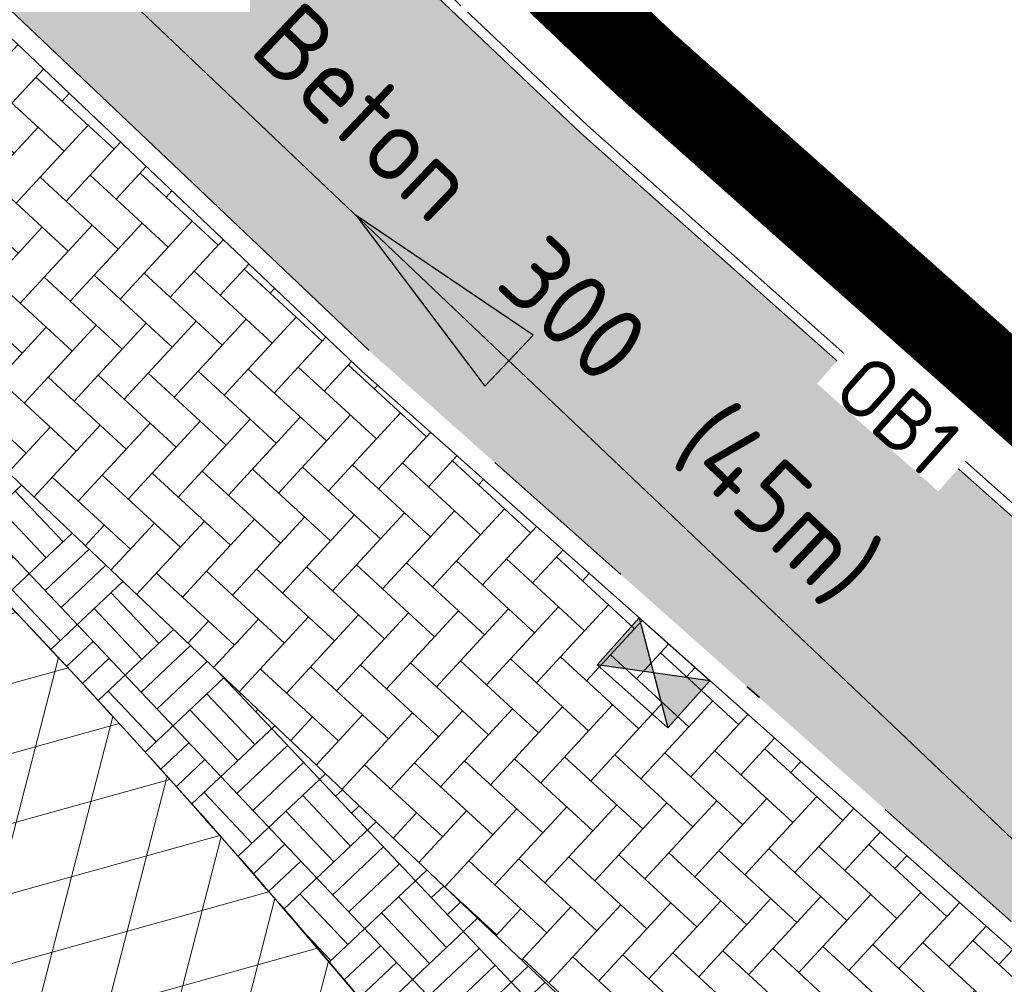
# Model space of a CAD drawing. Header units: metres. Extents: x 195696 to 514079, y 327475 to 328989.
# Tile 105 of 256: x 196046.6 to 196052.44, y 327718.83 to 327724.56. Entities that reach past the tile are written whole.
import ezdxf
from ezdxf.enums import TextEntityAlignment as Align

# ---------------------------------------------------------------- set-up
doc = ezdxf.new("R2010")
doc.units = ezdxf.units.M
doc.linetypes.add('CENTER2', pattern=[1.125, 0.75, -0.125, 0.125, -0.125])
doc.linetypes.add('VH-RIJWIELPADBAND', pattern=[20, 8, -2, 2, -2, 0, -2, 2, -2])
for name, color, linetype, lineweight in [('B-WE-RI-GWA-G', 30, 'Continuous', 18), ('B-WE-RI-GWA_MATERIAAL-DIAMETER-BOB-STROOMRICHTING-S', 252, 'Continuous', 25), ('N-WE-KG-WERKGRENS-200-G', 14, 'CENTER2', 35), ('N-WE-RI-HWA_KOLK_STRAATKOLK-S-250', 150, 'Continuous', 25), ('N-WE-VH-GESLOTENVERHARDING-A-200', 252, 'Continuous', 18), ('N-WE-VH-KANTOPSLUITING_OPSLUITBAND-T18', 7, 'Continuous', 18), ('N-WE-VH-KANTOPSLUITING_OPSLUITBAND_60X200-G', 5, 'Continuous', 35), ('N-WE-VH-KANTOPSLUITING_RIJWIELPADBAND_40 120_250-G', 1, 'VH-RIJWIELPADBAND', 35), ('N-WE-VH-KANTOPSLUITING_VOORKANTBAND-G', 2, 'Continuous', 35), ('N-WE-VH-KANTVERHARDING-G', 5, 'Continuous', 35), ('N-WE-VH-OPENVERHARDING_BETONSTRAATSTEEN_GRIJS-A', 252, 'Continuous', 18), ('N-WE-VH-OPENVERHARDING_BETONSTRAATSTEEN_ROOD-A', 13, 'Continuous', 18), ('N-WE-VH-TEGEL-A', 252, 'Continuous', 18)]:
    doc.layers.add(name, color=color, linetype=linetype, lineweight=lineweight)
doc.styles.add('NLCS-ISO', font='NLCS-ISO.ttf')
doc.styles.add('NLCS-ISO-M200-T18', font='NLCS-ISO.ttf', dxfattribs={"height": 0.36})
pattern_1 = [(15.57289851, (0, 0), (-0.1073856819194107, 0.3853158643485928), []), (75.57289851, (0, 0), (-0.3873861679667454, 0.0996592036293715), [])]

# ---------------------------------------------------------------- blocks, each defined once
blk = doc.blocks.new('SRI-KOLK_STRAAT-SO')
h = blk.add_hatch(color=256)
h.dxf.hatch_style = 1
h.paths.add_polyline_path([(-1.125, 1.5), (-1.125, -1.110223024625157e-16), (1.110223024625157e-16, 0.7499999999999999)])
h.paths.add_polyline_path([(1.125, 1.5), (1.110223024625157e-16, 0.7499999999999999), (1.125, -1.110223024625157e-16)])
for p, q in [((-1.125, 0), (1.125, 1.5)), ((1.125, 0), (-1.125, 1.5))]:
    blk.add_line(p, q)
blk.add_lwpolyline([(-1.125, 0), (1.125, 0), (1.125, 1.5), (-1.125, 1.5)], close=True)
blk = doc.blocks.new('*U200')
at = {"ltscale": 0.1}
blk.add_hatch(color=256, dxfattribs=at).paths.add_polyline_path([(-2.500000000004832, 0), (2.500000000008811, -0.8333333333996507), (2.500000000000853, 0.8333333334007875)])
at = {"ltscale": 0.1, "flags": 128}
blk.add_lwpolyline([(-2.500000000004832, 0), (2.500000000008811, -0.8333333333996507), (2.500000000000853, 0.8333333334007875)], close=True, dxfattribs=at)
at = {"ltscale": 0.1, "style": 'NLCS-ISO'}
for tag, p in [('MAT', (-1, 0.5000000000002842)), ('BOBL', (-100.8355247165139, -3.239999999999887))]:
    blk.add_attdef(tag, text='', height=1.8, dxfattribs=at).set_placement(p, align=Align.BOTTOM_RIGHT)
for tag, p in [('DIA', (1, 0.5000000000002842)), ('BOBR', (105.4666834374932, -3.24))]:
    blk.add_attdef(tag, text='', height=1.8, dxfattribs=at).set_placement(p, align=Align.BOTTOM_LEFT)
blk.add_attdef('JVA', text='', height=1.8, dxfattribs=at).set_placement((0, -0.9999999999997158), align=Align.TOP_CENTER)
blk = doc.blocks.new('OB1')
at = {"layer": 'N-WE-VH-KANTOPSLUITING_OPSLUITBAND-T18', "insert": (0, 0), "char_height": 0.36, "attachment_point": 5, "style": 'NLCS-ISO-M200-T18', "bg_fill": 3, "box_fill_scale": 1, "bg_fill_color": 256, "bg_fill_transparency": 0}
blk.add_mtext_dynamic_manual_height_columns('OB1', width=0.9622396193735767, gutter_width=12.5, heights=[0], dxfattribs=at)

msp = doc.modelspace()

# ---------------------------------------------------------------- hatches: boundary and pattern name
at = {"layer": 'N-WE-VH-GESLOTENVERHARDING-A-200', "lineweight": 0}
h = msp.add_hatch(dxfattribs=at)
h.set_pattern_fill('AVH-GESLOTEN-SOD', color=256, scale=0.2, angle=-44.42710149, pattern_type=2)
h.set_pattern_definition(pattern_1)
edge = h.paths.add_edge_path()
edge.add_line((196052.2779280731, 327713.7845455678), (196052.3187647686, 327713.7211853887))
edge.add_line((196052.3187647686, 327713.7211853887), (196052.3595061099, 327713.6577633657))
edge.add_line((196052.3595061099, 327713.6577633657), (196052.4001520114, 327713.594279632))
edge.add_line((196052.4001520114, 327713.594279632), (196052.4407023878, 327713.5307343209))
edge.add_line((196052.4407023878, 327713.5307343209), (196052.481157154, 327713.4671275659))
edge.add_line((196052.481157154, 327713.4671275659), (196052.5215162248, 327713.4034595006))
edge.add_line((196052.5215162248, 327713.4034595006), (196052.5617795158, 327713.3397302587))
edge.add_arc((196052.7726711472, 327713.4739864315), 0.2500000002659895, 212.4813254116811, 288.3092367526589)
edge.add_arc((196059.448263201, 327693.2997704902), 21.000000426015, 108.3092362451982, 118.5139468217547)
edge.add_arc((196049.2875742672, 327711.9632288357), 0.2507375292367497, 302.8098324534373, 388.6216911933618)
edge.add_arc((196010.2709961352, 327686.6658037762), 46.7500566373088, 32.93518252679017, 32.98157673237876)
edge.add_arc((196010.2966956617, 327686.6262037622), 46.75007957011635, 33.03943414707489, 33.03988976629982)
edge.add_arc((196010.2712947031, 327686.6654471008), 46.74999997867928, 32.98259823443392, 38.90033711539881)
edge.add_arc((196046.2645423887, 327715.709355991), 0.5000000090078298, 38.84062295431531, 38.90099018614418)
edge.add_arc((196010.2712929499, 327686.6654496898), 46.74999999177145, 38.90097893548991, 49.26224507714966)
edge.add_arc((196050.5678269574, 327733.454891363), 15.00000013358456, 217.349587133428, 229.2692129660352, ccw=False)
edge.add_line((196038.6435959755, 327724.3547419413), (196035.6165774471, 327728.321145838))
edge.add_arc((196023.6923465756, 327719.2209965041), 14.99999999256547, 37.34958712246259, 47.13960028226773)
edge.add_line((196033.895562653, 327730.216194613), (196032.798797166, 327731.2339602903))
edge.add_line((196032.798797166, 327731.2339602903), (196035.109770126, 327733.6665769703))
edge.add_line((196035.109770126, 327733.6665769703), (196036.8606191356, 327732.0480912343))
edge.add_line((196036.8606191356, 327732.0480912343), (196039.5995269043, 327728.4592085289))
edge.add_line((196039.5995269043, 327728.4592085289), (196045.0523397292, 327723.2786820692))
edge.add_arc((196044.8811719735, 327723.0964634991), 0.2500040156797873, 46.79112406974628, 226.1444068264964)
edge.add_arc((196010.2712929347, 327686.6654491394), 50.0000003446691, 37.76923316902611, 46.47007759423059, ccw=False)
edge.add_line((196049.7954941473, 327717.2895826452), (196049.8416181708, 327717.229963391))
edge.add_line((196049.8416181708, 327717.229963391), (196049.8876520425, 327717.170274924))
edge.add_line((196049.8876520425, 327717.170274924), (196049.9335956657, 327717.1105173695))
edge.add_line((196049.9335956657, 327717.1105173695), (196049.9794489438, 327717.0506908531))
edge.add_line((196049.9794489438, 327717.0506908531), (196050.0252117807, 327716.9907955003))
edge.add_line((196050.0252117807, 327716.9907955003), (196050.0708840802, 327716.9308314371))
edge.add_line((196050.0708840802, 327716.9308314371), (196050.1164657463, 327716.8707987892))
edge.add_line((196050.1164657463, 327716.8707987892), (196050.1619566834, 327716.8106976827))
edge.add_line((196050.1619566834, 327716.8106976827), (196050.2073567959, 327716.7505282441))
edge.add_line((196050.2073567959, 327716.7505282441), (196050.2526659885, 327716.6902905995))
edge.add_line((196050.2526659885, 327716.6902905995), (196050.297884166, 327716.6299848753))
edge.add_line((196050.297884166, 327716.6299848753), (196050.3430112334, 327716.5696111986))
edge.add_line((196050.3430112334, 327716.5696111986), (196050.388047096, 327716.5091696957))
edge.add_line((196050.388047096, 327716.5091696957), (196050.4329916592, 327716.4486604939))
edge.add_line((196050.4329916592, 327716.4486604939), (196050.4778448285, 327716.38808372))
edge.add_line((196050.4778448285, 327716.38808372), (196050.5226065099, 327716.3274395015))
edge.add_line((196050.5226065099, 327716.3274395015), (196050.5672766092, 327716.2667279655))
edge.add_line((196050.5672766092, 327716.2667279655), (196050.6118550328, 327716.2059492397))
edge.add_line((196050.6118550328, 327716.2059492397), (196050.6563416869, 327716.1451034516))
edge.add_line((196050.6563416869, 327716.1451034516), (196050.7007364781, 327716.084190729))
edge.add_line((196050.7007364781, 327716.084190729), (196050.7450393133, 327716.0232111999))
edge.add_line((196050.7450393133, 327716.0232111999), (196050.7892500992, 327715.9621649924))
edge.add_line((196050.7892500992, 327715.9621649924), (196050.8333687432, 327715.9010522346))
edge.add_line((196050.8333687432, 327715.9010522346), (196050.8773951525, 327715.8398730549))
edge.add_line((196050.8773951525, 327715.8398730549), (196050.9213292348, 327715.7786275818))
edge.add_line((196050.9213292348, 327715.7786275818), (196050.9651708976, 327715.7173159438))
edge.add_line((196050.9651708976, 327715.7173159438), (196051.0089200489, 327715.6559382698))
edge.add_line((196051.0089200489, 327715.6559382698), (196051.052576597, 327715.5944946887))
edge.add_line((196051.052576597, 327715.5944946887), (196051.09614045, 327715.5329853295))
edge.add_line((196051.09614045, 327715.5329853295), (196051.1396115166, 327715.4714103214))
edge.add_line((196051.1396115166, 327715.4714103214), (196051.1829897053, 327715.4097697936))
edge.add_line((196051.1829897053, 327715.4097697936), (196051.2262749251, 327715.3480638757))
edge.add_line((196051.2262749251, 327715.3480638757), (196051.269467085, 327715.2862926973))
edge.add_line((196051.269467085, 327715.2862926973), (196051.3125660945, 327715.224456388))
edge.add_line((196051.3125660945, 327715.224456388), (196051.355571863, 327715.1625550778))
edge.add_line((196051.355571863, 327715.1625550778), (196051.3984843, 327715.1005888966))
edge.add_line((196051.3984843, 327715.1005888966), (196051.4413033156, 327715.0385579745))
edge.add_line((196051.4413033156, 327715.0385579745), (196051.4840288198, 327714.976462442))
edge.add_line((196051.4840288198, 327714.976462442), (196051.5266607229, 327714.9143024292))
edge.add_line((196051.5266607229, 327714.9143024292), (196051.5691989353, 327714.852078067))
edge.add_line((196051.5691989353, 327714.852078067), (196051.6116433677, 327714.7897894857))
edge.add_line((196051.6116433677, 327714.7897894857), (196051.653993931, 327714.7274368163))
edge.add_line((196051.653993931, 327714.7274368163), (196051.6962505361, 327714.6650201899))
edge.add_line((196051.6962505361, 327714.6650201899), (196051.7384130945, 327714.6025397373))
edge.add_line((196051.7384130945, 327714.6025397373), (196051.7804815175, 327714.5399955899))
edge.add_line((196051.7804815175, 327714.5399955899), (196051.8224557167, 327714.477387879))
edge.add_line((196051.8224557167, 327714.477387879), (196051.8643356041, 327714.4147167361))
edge.add_line((196051.8643356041, 327714.4147167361), (196051.9061210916, 327714.3519822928))
edge.add_line((196051.9061210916, 327714.3519822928), (196051.9478120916, 327714.2891846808))
edge.add_line((196051.9478120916, 327714.2891846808), (196051.9894085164, 327714.2263240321))
edge.add_line((196051.9894085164, 327714.2263240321), (196052.0309102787, 327714.1634004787))
edge.add_line((196052.0309102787, 327714.1634004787), (196052.0723172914, 327714.1004141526))
edge.add_line((196052.0723172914, 327714.1004141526), (196052.1136294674, 327714.0373651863))
edge.add_line((196052.1136294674, 327714.0373651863), (196052.1548467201, 327713.974253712))
edge.add_line((196052.1548467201, 327713.974253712), (196052.1959689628, 327713.9110798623))
edge.add_line((196052.1959689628, 327713.9110798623), (196052.2369961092, 327713.84784377))
edge.add_line((196052.2369961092, 327713.84784377), (196052.2779280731, 327713.7845455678))
h = msp.add_hatch(dxfattribs=at)
h.set_pattern_fill('AVH-GESLOTEN-SOD', color=256, scale=0.2, angle=-44.42710149, pattern_type=2)
h.set_pattern_definition(pattern_1)
edge = h.paths.add_edge_path()
edge.add_line((196036.9291000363, 327722.7449616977), (196030.2069667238, 327728.5057025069))
edge.add_line((196030.2069667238, 327728.5057025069), (196027.3474738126, 327725.4956931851))
edge.add_line((196027.3474738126, 327725.4956931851), (196031.0645255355, 327723.0112404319))
edge.add_line((196031.0645255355, 327723.0112404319), (196036.7928080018, 327717.8402200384))
edge.add_line((196036.7928080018, 327717.8402200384), (196036.8630808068, 327717.7833152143))
edge.add_arc((196037.0336639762, 327717.9261211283), 0.2224683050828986, 48.167321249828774, 219.9348226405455, ccw=False)
edge.add_arc((196002.9016802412, 327680.9097387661), 50.57326220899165, 45.64399011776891, 47.32525535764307, ccw=False)
edge.add_arc((195989.4314789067, 327673.7641812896), 65.26446707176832, 32.162184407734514, 41.57081858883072, ccw=False)
edge.add_arc((196044.4691303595, 327708.3725307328), 0.2500000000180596, -45.17851117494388, 32.16218124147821, ccw=False)
edge.add_arc((196059.448264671, 327693.2997680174), 21.00000330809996, 123.96049590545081, 134.8214923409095, ccw=False)
edge.add_arc((196002.9440363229, 327680.9458487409), 53.76800260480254, 33.62180980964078, 47.33287258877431)
edge.add_line((196039.3846501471, 327720.4816523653), (196036.9291000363, 327722.7449616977))
at = {"layer": 'N-WE-VH-OPENVERHARDING_BETONSTRAATSTEEN_GRIJS-A', "lineweight": 0}
h = msp.add_hatch(dxfattribs=at)
h.set_pattern_fill('AVH-BSS_DIKFORMAAT_BLOK', color=256, scale=2, angle=-46.62559999, pattern_type=2)
h.set_pattern_definition([(313.37440001, (0, 0), (0.3009289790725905, 0.2843198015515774), []), (313.37440001, (0.1003096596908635, 0.09477326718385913), (0.585248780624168, -0.01660917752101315), [0.414, -0.414]), (313.37440001, (0.2006193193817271, 0.1895465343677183), (0.585248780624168, -0.01660917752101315), [0.414, -0.414]), (43.37440001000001, (0, 0), (-0.2843198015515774, 0.3009289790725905), []), (43.37440001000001, (-0.09477326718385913, 0.1003096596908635), (0.01660917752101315, 0.585248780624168), [0.414, -0.414]), (43.37440001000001, (-0.1895465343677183, 0.2006193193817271), (0.01660917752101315, 0.585248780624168), [0.414, -0.414])])
h.paths.add_polyline_path([(196045.0543913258, 327723.2767329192, 1), (196044.710004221, 327722.9142449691, -0.03796871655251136), (196049.7954941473, 327717.2895826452, 0.3301817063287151), (196050.3687655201, 327717.1285921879, -0.00086163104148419), (196050.4509458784, 327717.1597433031, 0.5532028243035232), (196050.6189150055, 327717.9900738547)])
at = {"layer": 'N-WE-VH-OPENVERHARDING_BETONSTRAATSTEEN_ROOD-A', "lineweight": 0}
h = msp.add_hatch(dxfattribs=at)
h.set_pattern_fill('AVH-BSS_KEIFORMAAT_KEPER', color=256, scale=2, angle=317.33, pattern_type=2)
h.set_pattern_definition([(317.33, (196035.8789913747, 327734.4762880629), (0.2967393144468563, 0.01207390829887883), [0.63, -0.21]), (227.33, (196036.1636567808, 327734.7851012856), (0.2967393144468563, 0.0120739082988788), [0.63, -0.21])])
edge = h.paths.add_edge_path()
edge.add_line((196046.3492868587, 327724.639687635), (196045.0543913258, 327723.2767329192))
edge.add_line((196045.0543913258, 327723.2767329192), (196050.6189150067, 327717.9900738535))
edge.add_arc((196050.2745279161, 327717.6275859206), 0.4999999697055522, 42.09830877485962, 46.46684385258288, ccw=False)
edge.add_line((196050.6455257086, 327717.962788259), (196054.8191264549, 327714.1866663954))
edge.add_line((196054.8191264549, 327714.1866663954), (196058.0882281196, 327711.3050646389))
edge.add_arc((196056.2071626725, 327708.9680595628), 2.999999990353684, 46.040581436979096, 51.169262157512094, ccw=False)
edge.add_line((196058.2896087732, 327711.1275544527), (196059.6585107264, 327712.667186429))
edge.add_line((196059.6585107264, 327712.667186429), (196048.6319365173, 327722.4710221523))
edge.add_line((196048.6319365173, 327722.4710221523), (196046.3492868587, 327724.639687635))
at = {"layer": 'N-WE-VH-TEGEL-A', "lineweight": 0}
h = msp.add_hatch(dxfattribs=at)
h.set_pattern_fill('AVH-TEGEL_300X300_HALFST', color=256, angle=-42.69523371, pattern_type=2)
h.set_pattern_definition([(317.30476629, (196037.2564862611, 327735.9262907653), (0.3222060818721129, -0.09318390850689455), [0.3, -0.3]), (47.30476629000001, (196037.2564862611, 327735.9262907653), (-0.2204913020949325, 0.2034295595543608), [])])
h.paths.add_polyline_path([(196049.9313920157, 327723.8848188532), (196044.5436735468, 327729.0035014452), (196037.2564862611, 327735.9262907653), (196036.0167408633, 327734.621288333), (196043.3038799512, 327727.6985448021), (196048.7131524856, 327722.5593844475), (196060.4699736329, 327712.1062789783, 0.01799202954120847), (196061.6898993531, 327711.0978180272), (196062.7171864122, 327712.4357540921), (196060.4916845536, 327714.4955587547)])

# ---------------------------------------------------------------- linework, layer by layer
at = {"layer": 'B-WE-RI-GWA-G', "flags": 128}
msp.add_lwpolyline([(195978.133, 327808.882), (195989.01, 327784.39), (196009.16, 327759.86), (196033.28, 327737.96), (196065.55, 327707.28)], dxfattribs=at)
at = {"layer": 'N-WE-KG-WERKGRENS-200-G', "ltscale": 20, "const_width": 0.5, "flags": 128}
msp.add_lwpolyline([(195828.5449324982, 327534.879240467, 0.003022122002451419), (195829.93590122, 327535.771814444, 0.01445730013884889), (195849.9203571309, 327549.7795194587), (195856.8154032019, 327554.916298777, 0.003168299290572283), (195864.1639217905, 327560.5850023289, 0.004116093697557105), (195873.665133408, 327568.1354444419), (195875.2468758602, 327569.7402853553, -0.04590442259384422), (195893.6684553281, 327584.1758765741, -0.003920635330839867), (195895.415665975, 327585.2829132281), (195899.6903654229, 327587.1140162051), (195908.6549476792, 327591.1456296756), (195913.7783480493, 327593.5262803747), (195911.7519175, 327599.815644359, 0.01672595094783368), (195914.3030782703, 327602.3834741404, -0.05873833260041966), (195918.1914157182, 327605.6903519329, -0.0149636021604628), (195933.7835255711, 327615.4114837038, -0.02290013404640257), (195960.6453597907, 327629.6436936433), (195962.2695904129, 327626.1022357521), (195964.6556142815, 327627.196545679), (195963.0164419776, 327630.7705827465), (195985.3556549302, 327641.6865604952), (195986.2883373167, 327639.6407298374), (195991.3787427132, 327641.9896044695), (195991.2167854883, 327642.3405929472), (196016.8331699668, 327654.1033951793), (196043.3648561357, 327666.2187952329), (196062.7450758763, 327674.9827924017, -0.2249660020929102), (196073.449816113, 327674.7914675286, -0.1421209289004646), (196089.6624870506, 327659.9048043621), (196098.6602686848, 327645.085066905), (196102.7039221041, 327638.3856411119), (196105.2942913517, 327634.0936276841), (196104.5483598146, 327630.4830016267), (196106.5069983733, 327630.0783598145), (196106.8157439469, 327631.572819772), (196109.5556329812, 327627.0332549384), (196106.9175713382, 327623.6433724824), (196107.2726273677, 327621.2378997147), (196108.1724373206, 327618.762568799), (196115.3588616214, 327620.4646843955), (196117.1091711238, 327616.5289866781), (196119.7797565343, 327617.7166670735), (196121.91969184, 327613.0267845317, -0.00392140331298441), (196122.0892688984, 327612.647286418), (196123.750845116, 327608.8491332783), (196134.2791748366, 327613.0028017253), (196129.7162030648, 327622.9043765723), (196131.4787331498, 327623.7577356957), (196131.9220392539, 327622.8057424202), (196136.5309742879, 327625.0444784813), (196135.9782779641, 327626.2430509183, 0.0008442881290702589), (196135.4677727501, 327627.3242460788, 0.00200703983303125), (196134.3940288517, 327629.5648853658, 0.01591494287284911), (196124.8497653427, 327647.7894020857), (196123.6001729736, 327650.0628411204), (196120.6893621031, 327655.3570407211, -0.0299467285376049), (196119.8876454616, 327657.1722740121, -0.03392687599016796), (196119.2473421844, 327659.3243675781, -0.079656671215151), (196118.7071710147, 327669.5938870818, -0.05596398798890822), (196120.895766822, 327679.4810814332, -0.02465094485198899), (196122.3280872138, 327683.3089118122, -0.06398449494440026), (196127.6991712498, 327692.3564989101, -0.0612915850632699), (196136.293138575, 327701.4290951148, -0.002153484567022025), (196137.0448438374, 327702.0496886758), (196134.1238128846, 327705.3584450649), (196130.8403230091, 327710.2730661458), (196128.7795578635, 327714.2167266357), (196130.2824716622, 327714.9511575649), (196136.9835533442, 327718.6725045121), (196150.0915809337, 327725.9518544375), (196156.6698113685, 327729.6049777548, 0.02051814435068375), (196159.759876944, 327731.9555349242, 0.01138610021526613), (196162.7602591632, 327734.61370686), (196165.2195120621, 327736.8760195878), (196167.7078296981, 327739.1642312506), (196170.8379913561, 327742.0864486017), (196172.2114536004, 327743.3378795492), (196172.7900103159, 327745.3866384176), (196177.2139084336, 327749.0588039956), (196171.1339694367, 327757.446802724), (196170.3308734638, 327756.8646883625), (196166.3917223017, 327754.1642742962, -0.0100198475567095), (196156.8914572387, 327748.0422097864, -0.01471472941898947), (196147.7306214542, 327742.3407961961, -0.01528916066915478), (196132.0511333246, 327733.9555756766), (196122.9626991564, 327729.5143181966), (196100.9848614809, 327719.042824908), (196087.5797895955, 327712.7232624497), (196081.7786652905, 327709.9886752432, -0.2480229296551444), (196065.9737873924, 327710.7727387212, -0.0712461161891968), (196063.1016454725, 327712.8429666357), (196060.8679620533, 327714.9103437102), (196050.3103998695, 327724.2971762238), (196044.9293871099, 327729.4094879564), (196037.4614946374, 327736.5039462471), (196032.9629942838, 327731.7832916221), (196022.0346868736, 327741.8797633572), (196018.5616055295, 327737.8270700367), (196029.6593570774, 327728.3165073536), (196024.2891402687, 327722.6810873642), (196034.8576936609, 327713.3451998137), (196036.6471843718, 327711.7636285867), (196037.5375465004, 327710.9511731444), (196040.1934819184, 327706.0842392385), (196041.8161890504, 327702.9959890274), (196042.3214468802, 327700.6229266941), (196041.2663362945, 327695.3568707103), (196023.709869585, 327687.1903512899), (196023.4951042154, 327687.5758275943), (195979.9437075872, 327667.9113284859), (195976.7737302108, 327674.8803333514), (195975.8441556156, 327679.2544665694), (195926.1986886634, 327656.7524510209), (195882.7902105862, 327637.089170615), (195881.879234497, 327639.009765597), (195874.9585656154, 327635.9455117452), (195875.384539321, 327634.9207798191, -0.04918109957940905), (195875.5385754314, 327634.4258961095, -0.2318256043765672), (195874.9557544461, 327632.1454860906, -0.07746400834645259), (195874.3361499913, 327631.6101987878), (195873.9705564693, 327631.4274020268), (195873.5946628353, 327631.2433504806), (195871.5802376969, 327630.3158382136), (195870.8957485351, 327630.0005341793), (195869.0103416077, 327629.1436501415), (195872.6494445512, 327620.8904526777), (195873.4676874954, 327621.2196042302, -0.07566582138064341), (195875.1650564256, 327621.7493192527), (195875.3232605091, 327621.7713942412), (195875.4866921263, 327621.7896601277, -0.08613164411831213), (195877.2482289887, 327621.6983242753, -0.01963332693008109), (195877.6368416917, 327621.5943180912, -0.1395863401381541), (195880.0341996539, 327620.0301874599, -0.05548109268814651), (195880.685988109, 327619.0919567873), (195880.8395418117, 327618.7565879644), (195880.9070976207, 327618.608889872), (195878.4306356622, 327617.5280064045), (195879.5647862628, 327616.8923987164), (195882.3475669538, 327610.7493257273), (195879.8452018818, 327608.734657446, 0.1964746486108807), (195876.1627006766, 327602.0723668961, -0.1879515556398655), (195875.3311774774, 327600.5077894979), (195872.4633350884, 327598.0391846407, 0.01059940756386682), (195868.9136781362, 327594.85022724), (195868.0938996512, 327594.081733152, -0.02178076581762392), (195864.8276881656, 327591.2767985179), (195861.4742628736, 327588.6417396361), (195859.1297837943, 327585.548004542, -0.03149793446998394), (195856.5342211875, 327582.6121502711, -0.008822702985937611), (195850.2659221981, 327577.0803502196, -0.01452253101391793), (195839.5124260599, 327568.4463028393), (195839.2340966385, 327568.2322805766, -0.02049592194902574), (195820.3248775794, 327554.9465112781), (195818.0145626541, 327553.4715049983), (195816.984273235, 327552.8391840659), (195828.5449324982, 327534.879240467)], format="xyb", close=True, dxfattribs=at)
at = {"layer": 'N-WE-VH-KANTOPSLUITING_OPSLUITBAND_60X200-G', "flags": 128}
msp.add_lwpolyline([(196037.2564862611, 327735.9262907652), (196044.5436735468, 327729.0035014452), (196049.9313920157, 327723.8848188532), (196060.4916845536, 327714.4955587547), (196062.7171864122, 327712.4357540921, 0.07084739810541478), (196065.7007420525, 327710.2835941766, 0.2478126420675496), (196082.0164809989, 327709.4816793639), (196087.8185852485, 327712.216728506), (196101.2246966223, 327718.536781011), (196123.2060761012, 327729.0099618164), (196132.2985039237, 327733.453170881, 0.01529194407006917), (196148.0110453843, 327741.8560644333, 0.01470401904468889), (196157.1933448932, 327747.5704546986, 0.01001359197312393), (196166.7064045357, 327753.7010457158), (196170.6535751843, 327756.4069573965), (196171.462623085, 327756.9933859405)], format="xyb", dxfattribs=at)
at = {"layer": 'N-WE-VH-KANTOPSLUITING_RIJWIELPADBAND_40 120_250-G', "ltscale": 0.5, "flags": 128}
msp.add_lwpolyline([(196172.5190098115, 327755.5359748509), (196171.6908307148, 327754.9356792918), (196167.7178962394, 327752.2121056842, -0.009993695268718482), (196158.1636682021, 327746.0540831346, -0.01466999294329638), (196148.9124028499, 327740.2979951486, -0.0153008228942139), (196133.0936139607, 327731.8382935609), (196123.9883591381, 327727.3888163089), (196101.9955952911, 327716.9102113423), (196096.8441671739, 327714.4816699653), (196088.5861427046, 327710.588583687), (196084.396909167, 327708.6138243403, -0.3003915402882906), (196060.5291952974, 327712.0536244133), (196048.7131524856, 327722.5593844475), (196043.3038799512, 327727.6985448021), (196036.0167408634, 327734.6212883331)], format="xyb", dxfattribs=at)
at = {"layer": 'N-WE-VH-KANTOPSLUITING_VOORKANTBAND-G', "flags": 128}
for points in [[(196171.4274101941, 327757.0419663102), (196170.619, 327756.456), (196166.6726884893, 327753.7506772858, -0.01001426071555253), (196157.161, 327747.621, -0.01470516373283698), (196147.981, 327741.908, -0.01529164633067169), (196132.272, 327733.507), (196123.18, 327729.064), (196101.199, 327718.591), (196087.793, 327712.271), (196081.991, 327709.536, -0.2478344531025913), (196065.73, 327710.336, -0.07088865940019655), (196062.7583742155, 327712.4793879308), (196060.532, 327714.54), (196049.972, 327723.929), (196044.585, 327729.047), (196037.2978111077, 327735.9697908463)], [(196172.5894355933, 327755.4388141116), (196171.7599810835, 327754.8375940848), (196167.7853297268, 327752.1128435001, -0.009992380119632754), (196158.2283548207, 327745.9529908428, -0.01466774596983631), (196148.9724930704, 327740.1941237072, -0.01530141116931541), (196133.1466207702, 327731.7306348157), (196124.0405113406, 327727.2807399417), (196102.0469885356, 327716.8017733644), (196096.895337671, 327714.3731269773), (196088.6373132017, 327710.4800406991), (196084.4480759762, 327708.5052796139, -0.3003915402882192), (196060.449460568, 327711.9639451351), (196048.6319365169, 327722.4710221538), (196043.2212270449, 327727.6115476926), (196035.9340911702, 327734.5342881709)], [(196019.266624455, 327737.8813684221), (196036.9291000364, 327722.7449616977), (196039.384650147, 327720.4816523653, -0.03677599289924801), (196044.7837641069, 327714.7161801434, 0.3858375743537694), (196045.4473679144, 327714.6123243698, -0.01236445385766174), (196046.5180754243, 327715.2784025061, 0.4580066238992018), (196046.6536585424, 327716.0233442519, 0.0452477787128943), (196040.7791952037, 327722.0890349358, -0.05203304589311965), (196038.6435959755, 327724.3547419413), (196035.6165774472, 327728.321145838, 0.04274299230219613), (196033.8955626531, 327730.2161946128), (196032.798797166, 327731.2339602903)]]:
    msp.add_lwpolyline(points, format="xyb", dxfattribs=at)
at = {"layer": 'N-WE-VH-KANTVERHARDING-G'}
msp.add_lwpolyline([(196036.9291000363, 327722.7449616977), (196030.2069667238, 327728.5057025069), (196027.3474738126, 327725.4956931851), (196031.0645255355, 327723.0112404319), (196036.7928080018, 327717.8402200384), (196036.8630808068, 327717.7833152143, -0.9306202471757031), (196037.1820408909, 327718.0918813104, -0.007336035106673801), (196038.2581853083, 327717.070109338, -0.04107598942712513), (196044.6807665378, 327708.5056101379, -0.3508843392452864), (196044.6453554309, 327708.1952041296, -0.04742554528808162), (196047.7172182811, 327710.717652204, 0.0598972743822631), (196039.3846501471, 327720.4816523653)], format="xyb", close=True, dxfattribs=at)
for points in [[(196052.8512075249, 327713.2366427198, 0.04455589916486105), (196049.4234370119, 327711.7524905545, 0.3929624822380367), (196049.5076720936, 327712.0833381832, 0.0002024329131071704), (196049.4870778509, 327712.1151010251, 1.988013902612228e-06), (196049.4868751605, 327712.1154126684, 0.02582674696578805), (196046.6539891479, 327716.0229341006, 0.0002634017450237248), (196046.6536585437, 327716.0233442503, 0.04524037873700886), (196040.7802416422, 327722.0881337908, -0.0520561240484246), (196038.6435959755, 327724.3547419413), (196035.6165774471, 327728.321145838, 0.04274299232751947)], [(196044.7079584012, 327722.9161885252, -0.03798284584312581), (196049.7954941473, 327717.2895826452)]]:
    msp.add_lwpolyline(points, format="xyb", dxfattribs=at)
at = {"layer": 'N-WE-VH-OPENVERHARDING_BETONSTRAATSTEEN_GRIJS-A', "flags": 128}
msp.add_lwpolyline([(196050.4509458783, 327717.1597433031, 0.000861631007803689), (196050.3687655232, 327717.1285921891, -0.3301817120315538), (196049.795494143, 327717.2895826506, 0.03796871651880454), (196044.7100042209, 327722.9142449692, -1.000000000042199), (196045.0543913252, 327723.2767329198), (196050.6189150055, 327717.9900738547, -0.5532028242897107), (196050.4509458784, 327717.1597433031)], format="xyb", dxfattribs=at)

# ---------------------------------------------------------------- block references
at = {"layer": 'B-WE-RI-GWA_MATERIAAL-DIAMETER-BOB-STROOMRICHTING-S'}
ref = msp.add_blockref('*U200', (196049.0526320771, 327722.9645134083), dxfattribs=dict(at, xscale=0.25, yscale=0.25, zscale=0.25, rotation=316.4468767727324))
ref.add_attrib('MAT', 'Beton', dxfattribs={"layer": '0', "ltscale": 0.1, "height": 0.45, "rotation": 316.4468767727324, "style": 'NLCS-ISO'}).set_placement((196048.9575764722, 327723.2273620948), align=Align.BOTTOM_RIGHT)
ref.add_attrib('DIA', '300  (45m)', dxfattribs={"layer": '0', "ltscale": 0.1, "height": 0.45, "rotation": 316.4468767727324, "style": 'NLCS-ISO'}).set_placement((196049.3199443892, 327722.8828486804), align=Align.BOTTOM_LEFT)
at = {"layer": 'N-WE-RI-HWA_KOLK_STRAATKOLK-S-250', "xscale": 0.25, "yscale": 0.25, "zscale": 0.25, "rotation": 138.3593892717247}
msp.add_blockref('SRI-KOLK_STRAAT-SO', (196050.4874467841, 327720.8212697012), dxfattribs=at)

# ---------------------------------------------------------------- next in the draw order: block references
at = {"layer": 'N-WE-VH-KANTOPSLUITING_OPSLUITBAND_60X200-G', "rotation": 318.3593892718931}
msp.add_blockref('OB1', (196051.8125218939, 327722.2122877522), dxfattribs=at)

doc.saveas('drawing.dxf')
